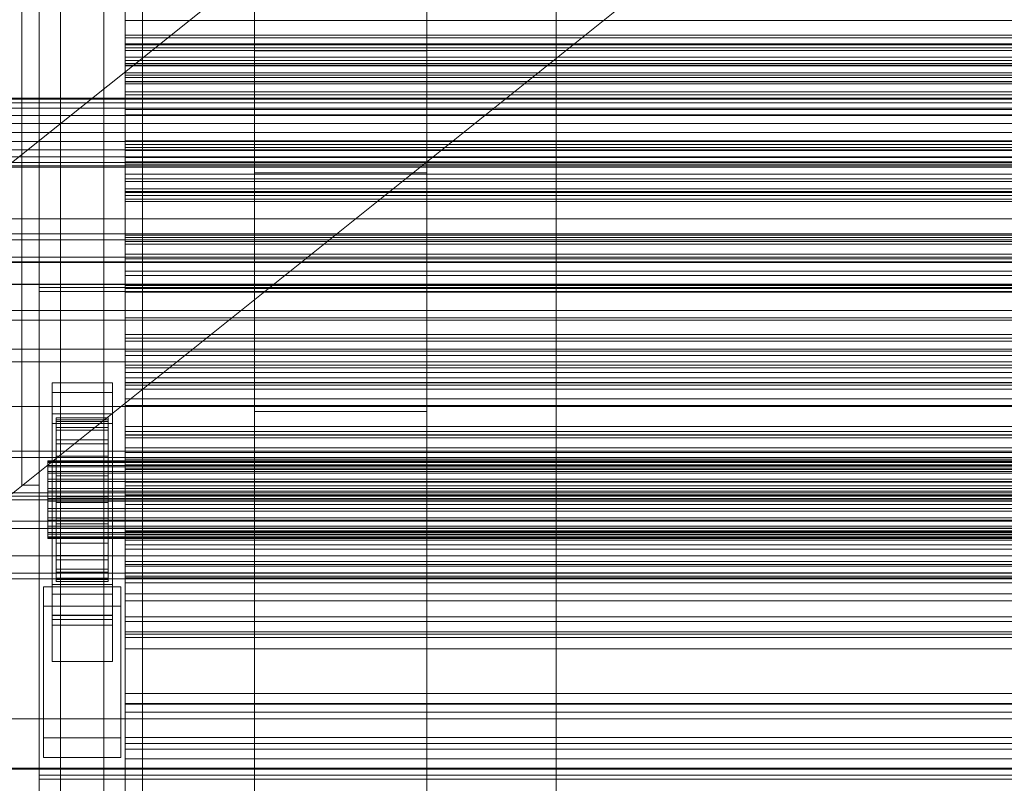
# Model space of a CAD drawing. Header units: millimetres. Extents: x -3490 to 61924, y -72580 to 6847.
# Tile 77 of 256: x -1274 to -1046, y -35071 to -34894. Entities that reach past the tile are written whole.
import ezdxf

# ---------------------------------------------------------------- set-up
doc = ezdxf.new("R2010")
doc.units = ezdxf.units.MM
for name, color, linetype, lineweight in [('COTAS_O', 1, 'Continuous', 0), ('COTAS_P', 1, 'Continuous', 0), ('frontal_briquetadora', 7, 'Continuous', 0), ('frontal_C03', 7, 'Continuous', 0), ('frontal_C11', 7, 'Continuous', 0), ('frontal_dosificador', 7, 'Continuous', 0), ('frontal_secador', 7, 'Continuous', 0), ('frontal_tolva', 7, 'Continuous', 0)]:
    doc.layers.add(name, color=color, linetype=linetype, lineweight=lineweight)
doc.dimstyles.new('R19_100', dxfattribs={"dimtxt": 250, "dimasz": 150, "dimexe": 150, "dimexo": 80, "dimgap": 100, "dimtad": 1, "dimtih": 1, "dimtoh": 1, "dimdsep": 46, "dimcen": 0.09, "dimadec": 0, "dimazin": 0, "dimtfac": 1, "dimtdec": 4, "dimtofl": 0, "dimtmove": 0, "dimatfit": 3, "dimfxl": 1, "dimtolj": 1, "dimtzin": 0, "dimarcsym": 0})

# ---------------------------------------------------------------- blocks, each defined once
blk = doc.blocks.new('DIM_R29_52')
at = {"layer": 'COTAS_P'}
for p, q in [((-1750, -34600), (-1600, -34555)), ((2600, -34600), (2450, -34555)), ((-1750, -35500), (-1750, -34600)), ((-1750, -34600), (2600, -34600)), ((-1750, -34600), (-1600, -34645)), ((2600, -34600), (2450, -34645)), ((2600, -35500), (2600, -34600))]:
    blk.add_line(p, q, dxfattribs=at)
blk.add_text('4350 P', height=250, dxfattribs=at).set_placement((425, -34500))
blk = doc.blocks.new('DIM_R29_59')
at = {"layer": 'COTAS_O'}
for p, q in [((-1850, -34900), (-1850, -35600)), ((-150, -34900), (-150, -35600)), ((-1850, -35600), (-1700, -35555)), ((-150, -35600), (-300, -35555)), ((-150, -35600), (-1850, -35600)), ((-1850, -35600), (-1700, -35645)), ((-150, -35600), (-300, -35645))]:
    blk.add_line(p, q, dxfattribs=at)
blk.add_text('1700 O', height=250, rotation=180, dxfattribs=at).set_placement((-1000, -35700))
blk = doc.blocks.new('DIM_R29_62')
at = {"layer": 'COTAS_O'}
for p, q in [((-1480, -33670), (-780, -33670)), ((-780, -33670), (-825, -33820)), ((-780, -36000), (-780, -33670)), ((-780, -33670), (-735, -33820)), ((-780, -36000), (-825, -35850)), ((-780, -36000), (-735, -35850)), ((-1480, -36000), (-780, -36000))]:
    blk.add_line(p, q, dxfattribs=at)
blk.add_text('2330 O', height=250, rotation=90, dxfattribs=at).set_placement((-880, -34835))
blk = doc.blocks.new('DIM_R29_63')
at = {"layer": 'COTAS_O'}
for p, q in [((-1480, -35300), (-1330, -35255)), ((490, -35300), (340, -35255)), ((-1480, -36000), (-1480, -35300)), ((-1480, -35300), (490, -35300)), ((-1480, -35300), (-1330, -35345)), ((490, -35300), (340, -35345)), ((490, -36000), (490, -35300))]:
    blk.add_line(p, q, dxfattribs=at)
blk.add_text('1970 O', height=250, dxfattribs=at).set_placement((-495, -35200))
blk = doc.blocks.new('DIM_R29_64')
at = {"layer": 'COTAS_O'}
for p, q in [((-1400, -33000), (-700, -33000)), ((-700, -33000), (-745, -33150)), ((-700, -36000), (-700, -33000)), ((-700, -33000), (-655, -33150)), ((-700, -36000), (-745, -35850)), ((-700, -36000), (-655, -35850)), ((-1400, -36000), (-700, -36000))]:
    blk.add_line(p, q, dxfattribs=at)
blk.add_text('3000 O', height=250, rotation=90, dxfattribs=at).set_placement((-800, -34500))
blk = doc.blocks.new('DIM_R29_65')
at = {"layer": 'COTAS_O'}
for p, q in [((-1400, -35300), (-1250, -35255)), ((1400, -35300), (1250, -35255)), ((-1400, -36000), (-1400, -35300)), ((-1400, -35300), (1400, -35300)), ((-1400, -35300), (-1250, -35345)), ((1400, -35300), (1250, -35345)), ((1400, -36000), (1400, -35300))]:
    blk.add_line(p, q, dxfattribs=at)
blk.add_text('2800 O', height=250, dxfattribs=at).set_placement((0, -35200))

msp = doc.modelspace()

# ---------------------------------------------------------------- linework, layer by layer
at = {"layer": 'frontal_briquetadora'}
for p, q in [((-1480, -34940), (-500, -34940)), ((-1330, -34940), (-500, -34940)), ((-1330, -34950), (340, -34950)), ((-1330, -34950), (-320, -34950))]:
    msp.add_line(p, q, dxfattribs=at)
at = {"layer": 'frontal_C03'}
for p, q in [((-1274, -32441.623), (-1274, -35001.792)), ((-1270, -35001.792), (-1270, -32441.623)), ((-1274, -35001.792), (-1274, -34875.113)), ((-1270, -34875.113), (-1270, -35001.792)), ((-1250, -34900.983), (-1250, -34899.448)), ((-1250, -34899.448), (-1250, -34900.33)), ((1250, -34899.448), (-1250, -34899.448)), ((-1250, -34900.33), (-1250, -34903.291)), ((1250, -34900.33), (-1250, -34900.33)), ((-1250, -34904.348), (-1250, -34900.983)), ((1250, -34900.983), (-1250, -34900.983)), ((-1250, -34903.291), (-1250, -34907.2)), ((1250, -34903.291), (-1250, -34903.291)), ((-1250, -34908.257), (-1250, -34904.348)), ((-1250, -34904.348), (1250, -34904.348)), ((-1250, -34907.2), (-1250, -34910.565)), ((1250, -34907.2), (-1250, -34907.2)), ((-1250, -34911.218), (-1250, -34908.257)), ((1250, -34908.257), (-1250, -34908.257)), ((-1250, -34910.565), (-1250, -34912.1)), ((1250, -34910.565), (-1250, -34910.565)), ((-1250, -34912.1), (-1250, -34911.218)), ((1250, -34911.218), (-1250, -34911.218)), ((1250, -34912.1), (-1250, -34912.1)), ((-1250, -34923.441), (-1250, -34921.906)), ((-1250, -34921.906), (-1250, -34922.787)), ((1250, -34921.906), (-1250, -34921.906)), ((-1250, -34922.787), (-1250, -34925.748)), ((1250, -34922.787), (-1250, -34922.787)), ((-1250, -34926.806), (-1250, -34923.441)), ((1250, -34923.441), (-1250, -34923.441)), ((-1250, -34925.748), (-1250, -34929.658)), ((1250, -34925.748), (-1250, -34925.748)), ((-1250, -34930.715), (-1250, -34926.806)), ((-1250, -34926.806), (1250, -34926.806)), ((-1250, -34929.658), (-1250, -34933.022)), ((1250, -34929.658), (-1250, -34929.658)), ((-1250, -34933.676), (-1250, -34930.715)), ((1250, -34930.715), (-1250, -34930.715)), ((-1250, -34933.022), (-1250, -34934.557)), ((1250, -34933.022), (-1250, -34933.022)), ((-1250, -34934.557), (-1250, -34933.676)), ((1250, -34933.676), (-1250, -34933.676)), ((1250, -34934.557), (-1250, -34934.557)), ((-1250, -34945.898), (-1250, -34944.364)), ((-1250, -34944.364), (-1250, -34945.245)), ((1250, -34944.364), (-1250, -34944.364)), ((-1250, -34945.245), (-1250, -34948.206)), ((1250, -34945.245), (-1250, -34945.245)), ((-1250, -34949.263), (-1250, -34945.898)), ((1250, -34945.898), (-1250, -34945.898)), ((1530, -34950.129), (-1530, -34950.129)), ((-1250, -34948.206), (-1250, -34952.115)), ((1250, -34948.206), (-1250, -34948.206)), ((-1250, -34953.173), (-1250, -34949.263)), ((-1250, -34949.263), (1250, -34949.263)), ((-1250, -34952.115), (-1250, -34955.48)), ((1250, -34952.115), (-1250, -34952.115)), ((-1250, -34956.134), (-1250, -34953.173)), ((1250, -34953.173), (-1250, -34953.173)), ((1530, -34955.129), (-1530, -34955.129)), ((1270, -34955.96), (-1270, -34955.96)), ((-1270, -34955.96), (-1270, -35068.997)), ((-1270, -34956.859), (-1270, -34955.96)), ((-1270, -34956.859), (1270, -34956.859)), ((-1270, -35069.896), (-1270, -34956.859)), ((-1250, -34955.48), (-1250, -34957.015)), ((1250, -34955.48), (-1250, -34955.48)), ((-1250, -34957.015), (-1250, -34956.134)), ((1250, -34956.134), (-1250, -34956.134)), ((1250, -34957.015), (-1250, -34957.015)), ((-1500, -34961.228), (1500, -34961.228)), ((-1250, -34968.356), (-1250, -34966.821)), ((-1250, -34966.821), (-1250, -34967.703)), ((1250, -34966.821), (-1250, -34966.821)), ((-1250, -34967.703), (-1250, -34970.664)), ((1250, -34967.703), (-1250, -34967.703)), ((-1250, -34971.721), (-1250, -34968.356)), ((1250, -34968.356), (-1250, -34968.356)), ((1500, -34970.211), (-1500, -34970.211)), ((-1250, -34970.664), (-1250, -34974.573)), ((1250, -34970.664), (-1250, -34970.664)), ((-1250, -34975.63), (-1250, -34971.721)), ((-1250, -34971.721), (1250, -34971.721)), ((-1250, -34973.953), (-1250, -34973.155)), ((-1250, -34973.155), (-1250, -34974.537)), ((-1250, -34973.155), (1250, -34973.155)), ((-1250, -34976.875), (-1250, -34973.953)), ((-1250, -34973.953), (1250, -34973.953)), ((-1250, -34974.537), (-1250, -34978.004)), ((-1250, -34974.537), (1250, -34974.537)), ((-1250, -34974.573), (-1250, -34977.938)), ((1250, -34974.573), (-1250, -34974.573)), ((-1250, -34978.591), (-1250, -34975.63)), ((1250, -34975.63), (-1250, -34975.63)), ((-1250, -34981.724), (-1250, -34976.875)), ((-1250, -34976.875), (1250, -34976.875)), ((-1267, -34980.252), (-1267, -34978.007)), ((-1267, -34978.007), (-1253, -34978.007)), ((-1267, -35024.781), (-1267, -34978.007)), ((-1253, -34978.007), (-1253, -34980.252)), ((-1253, -34978.007), (-1253, -35024.781)), ((-1250, -34977.938), (-1250, -34979.473)), ((1250, -34977.938), (-1250, -34977.938)), ((-1250, -34978.004), (-1250, -34983.32)), ((-1250, -34978.004), (1250, -34978.004)), ((-1250, -34979.473), (-1250, -34978.591)), ((1250, -34978.591), (-1250, -34978.591)), ((1250, -34979.473), (-1250, -34979.473)), ((-1253, -34980.252), (-1267, -34980.252)), ((-1267, -34980.252), (-1267, -35027.026)), ((-1253, -35027.026), (-1253, -34980.252)), ((-1250, -34988.167), (-1250, -34981.724)), ((-1250, -34981.724), (1250, -34981.724)), ((-1250, -34983.32), (-1250, -34990.123)), ((-1250, -34983.32), (1250, -34983.32)), ((-1267, -34987.439), (-1267, -34985.193)), ((-1267, -34985.193), (-1253, -34985.193)), ((-1267, -35031.967), (-1267, -34985.193)), ((-1266, -34996.141), (-1266, -34986.147)), ((-1266, -34986.147), (-1266, -34986.968)), ((-1266, -34986.147), (-1254, -34986.147)), ((-1266, -34986.621), (-1266, -34986.147)), ((-1266, -34996.365), (-1266, -34986.621)), ((-1266, -34986.621), (-1254, -34986.621)), ((-1266, -34988.356), (-1266, -34986.621)), ((-1266, -34996.53), (-1266, -34986.968)), ((-1266, -34986.968), (-1266, -34989.026)), ((-1266, -34986.968), (-1254, -34986.968)), ((-1254, -34986.968), (-1254, -34986.147)), ((-1254, -34986.147), (-1254, -34996.141)), ((-1254, -34986.147), (-1254, -34986.621)), ((-1254, -34986.621), (-1254, -34996.365)), ((-1254, -34986.621), (-1254, -34988.356)), ((-1254, -34989.026), (-1254, -34986.968)), ((-1254, -34986.968), (-1254, -34996.53)), ((-1253, -34985.193), (-1253, -34987.439)), ((-1253, -34985.193), (-1253, -35031.967)), ((-1253, -34987.439), (-1267, -34987.439)), ((-1267, -34987.439), (-1267, -35034.213)), ((-1266, -34997.187), (-1266, -34988.356)), ((-1266, -34988.356), (-1254, -34988.356)), ((-1266, -34991.235), (-1266, -34988.356)), ((-1266, -34997.505), (-1266, -34989.026)), ((-1266, -34989.026), (-1266, -34992.183)), ((-1266, -34989.026), (-1254, -34989.026)), ((-1254, -34988.356), (-1254, -34997.187)), ((-1254, -34988.356), (-1254, -34991.235)), ((-1254, -34992.183), (-1254, -34989.026)), ((-1254, -34989.026), (-1254, -34997.505)), ((-1253, -35034.213), (-1253, -34987.439)), ((-1250, -34995.768), (-1250, -34988.167)), ((-1250, -34988.167), (1250, -34988.167)), ((-1266, -34998.551), (-1266, -34991.235)), ((-1266, -34991.235), (-1254, -34991.235)), ((-1266, -34995.061), (-1266, -34991.235)), ((-1254, -34991.235), (-1254, -34998.551)), ((-1254, -34991.235), (-1254, -34995.061)), ((-1250, -34990.814), (-1250, -34989.279)), ((-1250, -34989.279), (-1250, -34990.16)), ((1250, -34989.279), (-1250, -34989.279)), ((-1250, -34990.123), (-1250, -34997.949)), ((-1250, -34990.123), (1250, -34990.123)), ((-1250, -34990.16), (-1250, -34993.121)), ((1250, -34990.16), (-1250, -34990.16)), ((-1250, -34994.178), (-1250, -34990.814)), ((1250, -34990.814), (-1250, -34990.814)), ((-1266, -34999), (-1266, -34992.183)), ((-1266, -34992.183), (-1266, -34996.222)), ((-1266, -34992.183), (-1254, -34992.183)), ((-1254, -34996.222), (-1254, -34992.183)), ((-1254, -34992.183), (-1254, -34999)), ((-1250, -34993.121), (-1250, -34997.031)), ((1250, -34993.121), (-1250, -34993.121)), ((1500, -34995.334), (-1500, -34995.334)), ((-1266, -35000.363), (-1266, -34995.061)), ((-1266, -34995.061), (-1254, -34995.061)), ((-1266, -34999.573), (-1266, -34995.061)), ((-1254, -34995.061), (-1254, -35000.363)), ((-1254, -34995.061), (-1254, -34999.573)), ((-1250, -34998.088), (-1250, -34994.178)), ((-1250, -34994.178), (1250, -34994.178)), ((-1250, -35004.006), (-1250, -34995.768)), ((-1250, -34995.768), (1250, -34995.768)), ((-1268, -34996.365), (-1268, -34996.141)), ((-1268, -34996.141), (-1268, -34996.53)), ((-1268, -34996.141), (1268, -34996.141)), ((-1268, -34997.187), (-1268, -34996.365)), ((-1268, -34996.365), (1268, -34996.365)), ((-1268, -34996.53), (-1268, -34997.505)), ((-1268, -34996.53), (1268, -34996.53)), ((-1268, -34998.551), (-1268, -34997.187)), ((-1268, -34997.187), (1268, -34997.187)), ((-1268, -34997.505), (-1268, -34999)), ((-1268, -34997.505), (1268, -34997.505)), ((-1266, -34996.53), (-1266, -34996.141)), ((-1254, -34996.141), (-1266, -34996.141)), ((-1266, -34996.141), (-1266, -34996.365)), ((-1266, -35000.913), (-1266, -34996.222)), ((-1266, -34996.222), (-1266, -35000.868)), ((-1266, -34996.222), (-1254, -34996.222)), ((-1254, -34996.365), (-1266, -34996.365)), ((-1266, -34996.365), (-1266, -34997.187)), ((-1266, -34997.505), (-1266, -34996.53)), ((-1254, -34996.53), (-1266, -34996.53)), ((-1254, -34997.187), (-1266, -34997.187)), ((-1266, -34997.187), (-1266, -34998.551)), ((-1266, -34999), (-1266, -34997.505)), ((-1254, -34997.505), (-1266, -34997.505)), ((-1254, -34996.141), (-1254, -34996.53)), ((-1254, -34996.365), (-1254, -34996.141)), ((-1254, -35000.868), (-1254, -34996.222)), ((-1254, -34996.222), (-1254, -35000.913)), ((-1254, -34997.187), (-1254, -34996.365)), ((-1254, -34996.53), (-1254, -34997.505)), ((-1254, -34998.551), (-1254, -34997.187)), ((-1254, -34997.505), (-1254, -34999)), ((-1250, -34997.031), (-1250, -35000.395)), ((1250, -34997.031), (-1250, -34997.031)), ((-1250, -34997.949), (-1250, -35006.264)), ((1250, -34997.949), (-1250, -34997.949)), ((-1250, -35001.049), (-1250, -34998.088)), ((1250, -34998.088), (-1250, -34998.088)), ((-1268, -35000.363), (-1268, -34998.551)), ((-1268, -34998.551), (1268, -34998.551)), ((-1268, -34999), (-1268, -35000.913)), ((-1268, -34999), (1268, -34999)), ((-1268, -35002.501), (-1268, -35000.363)), ((-1268, -35000.363), (1268, -35000.363)), ((-1254, -34998.551), (-1266, -34998.551)), ((-1266, -34998.551), (-1266, -35000.363)), ((-1266, -35000.913), (-1266, -34999)), ((-1254, -34999), (-1266, -34999)), ((-1266, -35002.501), (-1266, -34999.573)), ((-1266, -34999.573), (-1254, -34999.573)), ((-1266, -35004.465), (-1266, -34999.573)), ((-1254, -35000.363), (-1266, -35000.363)), ((-1266, -35000.363), (-1266, -35002.501)), ((-1254, -35000.363), (-1254, -34998.551)), ((-1254, -34999), (-1254, -35000.913)), ((-1254, -34999.573), (-1254, -35002.501)), ((-1254, -34999.573), (-1254, -35004.465)), ((-1254, -35002.501), (-1254, -35000.363)), ((-1250, -35000.395), (-1250, -35001.93)), ((1250, -35000.395), (-1250, -35000.395)), ((-1270, -35001.792), (-1274, -35001.792)), ((-1268, -35000.913), (-1268, -35003.114)), ((-1268, -35000.913), (1268, -35000.913)), ((-1268, -35004.818), (-1268, -35002.501)), ((-1268, -35002.501), (1268, -35002.501)), ((-1266, -35000.868), (-1266, -35003.114)), ((-1254, -35000.868), (-1266, -35000.868)), ((-1266, -35000.868), (-1266, -35005.806)), ((-1266, -35003.114), (-1266, -35000.913)), ((-1254, -35000.913), (-1266, -35000.913)), ((-1254, -35002.501), (-1266, -35002.501)), ((-1266, -35002.501), (-1266, -35004.818)), ((-1254, -35003.114), (-1254, -35000.868)), ((-1254, -35005.806), (-1254, -35000.868)), ((-1254, -35000.913), (-1254, -35003.114)), ((-1254, -35004.818), (-1254, -35002.501)), ((-1250, -35001.93), (-1250, -35001.049)), ((1250, -35001.049), (-1250, -35001.049)), ((1250, -35001.93), (-1250, -35001.93)), ((1530, -35005.129), (-1530, -35005.129)), ((-1500, -35004.317), (1500, -35004.317)), ((-1268, -35003.114), (-1268, -35005.453)), ((1268, -35003.114), (-1268, -35003.114)), ((-1268, -35007.156), (-1268, -35004.818)), ((-1268, -35004.818), (1268, -35004.818)), ((-1266, -35003.114), (-1254, -35003.114)), ((-1266, -35005.453), (-1266, -35003.114)), ((-1266, -35004.818), (-1266, -35004.465)), ((-1266, -35004.465), (-1254, -35004.465)), ((-1266, -35009.402), (-1266, -35004.465)), ((-1254, -35004.818), (-1266, -35004.818)), ((-1266, -35004.818), (-1266, -35007.156)), ((-1254, -35003.114), (-1254, -35005.453)), ((-1254, -35004.465), (-1254, -35004.818)), ((-1254, -35004.465), (-1254, -35009.402)), ((-1254, -35007.156), (-1254, -35004.818)), ((-1250, -35012.322), (-1250, -35004.006)), ((-1250, -35004.006), (1250, -35004.006)), ((-1268, -35005.453), (-1268, -35007.77)), ((-1268, -35005.453), (1268, -35005.453)), ((-1268, -35009.357), (-1268, -35007.156)), ((-1268, -35007.156), (1268, -35007.156)), ((-1266, -35007.77), (-1266, -35005.453)), ((-1266, -35005.453), (-1266, -35005.806)), ((-1254, -35005.453), (-1266, -35005.453)), ((-1266, -35005.806), (-1266, -35010.697)), ((-1266, -35005.806), (-1254, -35005.806)), ((-1266, -35007.156), (-1266, -35009.402)), ((-1254, -35007.156), (-1266, -35007.156)), ((-1266, -35007.156), (-1266, -35009.357)), ((-1254, -35005.806), (-1254, -35005.453)), ((-1254, -35005.453), (-1254, -35007.77)), ((-1254, -35010.697), (-1254, -35005.806)), ((-1254, -35009.402), (-1254, -35007.156)), ((-1254, -35009.357), (-1254, -35007.156)), ((-1250, -35006.264), (-1250, -35014.503)), ((-1250, -35006.264), (1250, -35006.264)), ((-1268, -35007.77), (-1268, -35009.907)), ((-1268, -35007.77), (1268, -35007.77)), ((-1268, -35011.271), (-1268, -35009.357)), ((-1268, -35009.357), (1268, -35009.357)), ((-1266, -35009.907), (-1266, -35007.77)), ((-1266, -35007.77), (-1266, -35010.697)), ((-1254, -35007.77), (-1266, -35007.77)), ((-1266, -35009.357), (-1266, -35014.049)), ((-1254, -35009.357), (-1266, -35009.357)), ((-1266, -35009.357), (-1266, -35011.271)), ((-1266, -35009.402), (-1254, -35009.402)), ((-1266, -35014.049), (-1266, -35009.402)), ((-1254, -35010.697), (-1254, -35007.77)), ((-1254, -35007.77), (-1254, -35009.907)), ((-1254, -35014.049), (-1254, -35009.357)), ((-1254, -35011.271), (-1254, -35009.357)), ((-1254, -35009.402), (-1254, -35014.049)), ((1530, -35010.129), (-1530, -35010.129)), ((-1268, -35009.907), (-1268, -35011.72)), ((-1268, -35009.907), (1268, -35009.907)), ((-1268, -35012.766), (-1268, -35011.271)), ((-1268, -35011.271), (1268, -35011.271)), ((-1268, -35011.72), (-1268, -35013.083)), ((-1268, -35011.72), (1268, -35011.72)), ((-1266, -35011.72), (-1266, -35009.907)), ((-1266, -35009.907), (-1266, -35015.21)), ((-1254, -35009.907), (-1266, -35009.907)), ((-1266, -35010.697), (-1266, -35015.21)), ((-1266, -35010.697), (-1254, -35010.697)), ((-1266, -35011.271), (-1266, -35018.088)), ((-1254, -35011.271), (-1266, -35011.271)), ((-1266, -35011.271), (-1266, -35012.766)), ((-1266, -35013.083), (-1266, -35011.72)), ((-1266, -35011.72), (-1266, -35019.036)), ((-1254, -35011.72), (-1266, -35011.72)), ((-1254, -35015.21), (-1254, -35009.907)), ((-1254, -35009.907), (-1254, -35011.72)), ((-1254, -35015.21), (-1254, -35010.697)), ((-1254, -35018.088), (-1254, -35011.271)), ((-1254, -35012.766), (-1254, -35011.271)), ((-1254, -35019.036), (-1254, -35011.72)), ((-1254, -35011.72), (-1254, -35013.083)), ((-1250, -35013.271), (-1250, -35011.737)), ((-1250, -35011.737), (-1250, -35012.618)), ((1250, -35011.737), (-1250, -35011.737)), ((-1268, -35013.741), (-1268, -35012.766)), ((-1268, -35012.766), (1268, -35012.766)), ((-1268, -35013.083), (-1268, -35013.905)), ((-1268, -35013.083), (1268, -35013.083)), ((-1268, -35014.13), (-1268, -35013.741)), ((-1268, -35013.741), (1268, -35013.741)), ((-1268, -35013.905), (-1268, -35014.13)), ((-1268, -35013.905), (1268, -35013.905)), ((-1268, -35014.13), (1268, -35014.13)), ((-1266, -35012.766), (-1266, -35021.244)), ((-1254, -35012.766), (-1266, -35012.766)), ((-1266, -35012.766), (-1266, -35013.741)), ((-1266, -35013.905), (-1266, -35013.083)), ((-1266, -35013.083), (-1266, -35021.915)), ((-1254, -35013.083), (-1266, -35013.083)), ((-1266, -35013.741), (-1266, -35023.303)), ((-1254, -35013.741), (-1266, -35013.741)), ((-1266, -35013.741), (-1266, -35014.13)), ((-1266, -35014.13), (-1266, -35013.905)), ((-1266, -35013.905), (-1266, -35023.65)), ((-1254, -35013.905), (-1266, -35013.905)), ((-1266, -35014.049), (-1254, -35014.049)), ((-1266, -35018.088), (-1266, -35014.049)), ((-1266, -35014.13), (-1266, -35024.123)), ((-1254, -35014.13), (-1266, -35014.13)), ((-1254, -35021.244), (-1254, -35012.766)), ((-1254, -35013.741), (-1254, -35012.766)), ((-1254, -35021.915), (-1254, -35013.083)), ((-1254, -35013.083), (-1254, -35013.905)), ((-1254, -35023.303), (-1254, -35013.741)), ((-1254, -35014.13), (-1254, -35013.741)), ((-1254, -35023.65), (-1254, -35013.905)), ((-1254, -35013.905), (-1254, -35014.13)), ((-1254, -35014.049), (-1254, -35018.088)), ((-1254, -35024.123), (-1254, -35014.13)), ((-1250, -35020.147), (-1250, -35012.322)), ((-1250, -35012.322), (1250, -35012.322)), ((-1250, -35012.618), (-1250, -35015.579)), ((1250, -35012.618), (-1250, -35012.618)), ((-1250, -35016.636), (-1250, -35013.271)), ((1250, -35013.271), (-1250, -35013.271)), ((-1266, -35015.21), (-1266, -35019.036)), ((-1266, -35015.21), (-1254, -35015.21)), ((-1254, -35019.036), (-1254, -35015.21)), ((-1250, -35014.503), (-1250, -35022.103)), ((-1250, -35014.503), (1250, -35014.503)), ((-1250, -35015.579), (-1250, -35019.488)), ((1250, -35015.579), (-1250, -35015.579)), ((-1250, -35020.546), (-1250, -35016.636)), ((-1250, -35016.636), (1250, -35016.636)), ((-1266, -35018.088), (-1254, -35018.088)), ((-1266, -35021.244), (-1266, -35018.088)), ((-1254, -35018.088), (-1254, -35021.244)), ((-1266, -35019.036), (-1266, -35021.915)), ((-1266, -35019.036), (-1254, -35019.036)), ((-1266, -35021.244), (-1254, -35021.244)), ((-1266, -35023.303), (-1266, -35021.244)), ((-1254, -35021.915), (-1254, -35019.036)), ((-1254, -35021.244), (-1254, -35023.303)), ((-1250, -35019.488), (-1250, -35022.853)), ((1250, -35019.488), (-1250, -35019.488)), ((-1250, -35026.95), (-1250, -35020.147)), ((-1250, -35020.147), (1250, -35020.147)), ((-1250, -35023.506), (-1250, -35020.546)), ((1250, -35020.546), (-1250, -35020.546)), ((-1267, -35032.938), (-1267, -35022.158)), ((-1267, -35022.158), (-1253, -35022.158)), ((-1267, -35031.902), (-1267, -35022.158)), ((-1266, -35021.915), (-1266, -35023.65)), ((-1266, -35021.915), (-1254, -35021.915)), ((-1266, -35023.303), (-1254, -35023.303)), ((-1266, -35024.123), (-1266, -35023.303)), ((-1254, -35023.65), (-1254, -35021.915)), ((-1254, -35023.303), (-1254, -35024.123)), ((-1253, -35022.158), (-1253, -35032.938)), ((-1253, -35022.158), (-1253, -35031.902)), ((-1250, -35022.103), (-1250, -35028.547)), ((-1250, -35022.103), (1250, -35022.103)), ((-1250, -35022.853), (-1250, -35024.388)), ((1250, -35022.853), (-1250, -35022.853)), ((-1250, -35024.388), (-1250, -35023.506)), ((1250, -35023.506), (-1250, -35023.506)), ((-1269, -35029.794), (-1269, -35025.302)), ((-1269, -35025.302), (-1251, -35025.302)), ((-1269, -35060.382), (-1269, -35025.302)), ((-1253, -35024.781), (-1267, -35024.781)), ((-1267, -35024.781), (-1267, -35027.026)), ((-1266, -35023.65), (-1266, -35024.123)), ((-1266, -35023.65), (-1254, -35023.65)), ((-1266, -35024.123), (-1254, -35024.123)), ((-1254, -35024.123), (-1254, -35023.65)), ((-1253, -35027.026), (-1253, -35024.781)), ((-1251, -35025.302), (-1251, -35029.794)), ((-1251, -35025.302), (-1251, -35060.382)), ((1250, -35024.388), (-1250, -35024.388)), ((-1267, -35027.026), (-1253, -35027.026)), ((-1250, -35032.266), (-1250, -35026.95)), ((-1250, -35026.95), (1250, -35026.95)), ((-1251, -35029.794), (-1269, -35029.794)), ((-1269, -35064.874), (-1269, -35029.794)), ((-1251, -35064.874), (-1251, -35029.794)), ((-1250, -35028.547), (-1250, -35033.395)), ((-1250, -35028.547), (1250, -35028.547)), ((-1253, -35031.902), (-1267, -35031.902)), ((-1267, -35031.902), (-1267, -35042.682)), ((-1253, -35031.967), (-1267, -35031.967)), ((-1267, -35031.967), (-1267, -35034.213)), ((-1253, -35042.682), (-1253, -35031.902)), ((-1253, -35034.213), (-1253, -35031.967)), ((-1250, -35035.733), (-1250, -35032.266)), ((-1250, -35032.266), (1250, -35032.266)), ((-1253, -35032.938), (-1267, -35032.938)), ((-1267, -35032.938), (-1267, -35042.682)), ((-1267, -35034.213), (-1253, -35034.213)), ((-1253, -35042.682), (-1253, -35032.938)), ((-1250, -35033.395), (-1250, -35036.318)), ((-1250, -35033.395), (1250, -35033.395)), ((-1250, -35037.115), (-1250, -35035.733)), ((-1250, -35035.733), (1250, -35035.733)), ((-1250, -35036.318), (-1250, -35037.115)), ((-1250, -35036.318), (1250, -35036.318)), ((-1250, -35037.115), (1250, -35037.115)), ((-1267, -35042.682), (-1253, -35042.682)), ((-1250, -35054.381), (-1250, -35050.062)), ((-1250, -35050.062), (-1250, -35052.554)), ((1250, -35050.062), (-1250, -35050.062)), ((-1250, -35052.554), (-1250, -35061.687)), ((1250, -35052.554), (-1250, -35052.554)), ((-1250, -35065.216), (-1250, -35054.381)), ((1250, -35054.381), (-1250, -35054.381)), ((-1500, -35055.95), (1500, -35055.95)), ((-1251, -35060.382), (-1269, -35060.382)), ((-1269, -35060.382), (-1269, -35064.874)), ((-1251, -35064.874), (-1251, -35060.382)), ((-1250, -35061.687), (-1250, -35076.838)), ((1250, -35061.687), (-1250, -35061.687)), ((-1269, -35064.874), (-1251, -35064.874)), ((-1250, -35081.828), (-1250, -35065.216)), ((1250, -35065.216), (-1250, -35065.216)), ((1500, -35067.358), (-1500, -35067.358)), ((1500, -35067.643), (-1500, -35067.643)), ((-1270, -35068.997), (1270, -35068.997)), ((-1270, -35068.997), (-1270, -35069.896)), ((1270, -35069.896), (-1270, -35069.896))]:
    msp.add_line(p, q, dxfattribs=at)
at = {"layer": 'frontal_C11'}
for p, q in [((-1220, -35988), (-1220, -34140)), ((-1180, -35988), (-1180, -34140))]:
    msp.add_line(p, q, dxfattribs=at)
at = {"layer": 'frontal_dosificador'}
for p, q in [((-1250, -35988), (-1250, -33900)), ((-1150, -35988), (-1150, -33900))]:
    msp.add_line(p, q, dxfattribs=at)
at = {"layer": 'frontal_secador'}
for p, q in [((-1270, -35980), (-1270, -33075)), ((-1265, -35980), (-1265, -33075)), ((-1255, -35200), (-1255, -34550)), ((-1250, -35200), (-1250, -34550)), ((-1250, -35100), (-1250, -34650)), ((-1250, -34794), (-1250, -35299)), ((-1250, -34894), (-1250, -34794)), ((-1246, -35299), (-1246, -34794)), ((-1246, -34794), (-1246, -34894)), ((-1250, -34893.65), (-1250, -34897.382)), ((-1250, -34894), (1250, -34894)), ((-1250, -34894), (-1250, -34898)), ((-1250, -34894), (-1250, -35399)), ((-1250, -34894), (-1250, -34902.485)), ((-1246, -34894), (-1250, -34894)), ((-1246, -34894), (-1246, -35399)), ((-1250, -34897.382), (-1250, -34899.689)), ((1250, -34897.382), (-1250, -34897.382)), ((1250, -34898), (-1250, -34898)), ((1250, -34899.689), (-1250, -34899.689)), ((-1220, -34901.071), (-1220, -35161.071)), ((-1180, -34901.071), (-1220, -34901.071)), ((-1220, -34901.071), (-1220, -34929.355)), ((-1180, -35161.071), (-1180, -34901.071)), ((-1180, -34929.355), (-1180, -34901.071)), ((-1250, -34902.485), (-1250, -35403.243)), ((1250, -34902.485), (-1250, -34902.485)), ((-1250, -34902.485), (-1250, -34908.142)), ((-1250, -34906.709), (-1250, -34904)), ((1250, -34904), (-1250, -34904)), ((-1250, -34904.545), (-1250, -34904)), ((-1250, -34906.144), (-1250, -34904.545)), ((1250, -34904.545), (-1250, -34904.545)), ((-1250, -34908.686), (-1250, -34906.144)), ((1250, -34906.144), (-1250, -34906.144)), ((-1250, -34914.651), (-1250, -34906.709)), ((1250, -34906.709), (-1250, -34906.709)), ((-1250, -35406.071), (-1250, -34908.142)), ((-1250, -34908.142), (1250, -34908.142)), ((-1250, -34912), (-1250, -34908.686)), ((1250, -34908.686), (-1250, -34908.686)), ((1320, -34912), (-1320, -34912)), ((1320, -34912.273), (-1320, -34912.273)), ((1320, -34913.072), (-1320, -34913.072)), ((-1250, -34915.859), (-1250, -34912)), ((1250, -34912), (-1250, -34912)), ((1320, -34914.343), (-1320, -34914.343)), ((1320, -34916), (-1320, -34916)), ((-1250, -34927.285), (-1250, -34914.651)), ((1250, -34914.651), (-1250, -34914.651)), ((-1250, -34920), (-1250, -34915.859)), ((1250, -34915.859), (-1250, -34915.859)), ((1320, -34917.929), (-1320, -34917.929)), ((-1320, -34920), (1320, -34920)), ((-1250, -34920), (-1250, -34924.141)), ((-1250, -34920), (1250, -34920)), ((1320, -34922.071), (-1320, -34922.071)), ((1320, -34924), (-1320, -34924)), ((-1250, -34924.141), (-1250, -34928)), ((1250, -34924.141), (-1250, -34924.141)), ((1320, -34925.657), (-1320, -34925.657)), ((1320, -34926.928), (-1320, -34926.928)), ((-1250, -34943.75), (-1250, -34927.285)), ((1250, -34927.285), (-1250, -34927.285)), ((1320, -34927.727), (-1320, -34927.727)), ((1320, -34928), (-1320, -34928)), ((-1250, -34928), (-1250, -34931.314)), ((1250, -34928), (-1250, -34928)), ((-1220, -35189.355), (-1220, -34929.355)), ((-1220, -34929.355), (-1180, -34929.355)), ((-1180, -34929.355), (-1180, -35189.355)), ((-1250, -34931.314), (-1250, -34933.856)), ((1250, -34931.314), (-1250, -34931.314)), ((-1250, -34933.856), (-1250, -34935.455)), ((1250, -34933.856), (-1250, -34933.856)), ((-1250, -34935.455), (-1250, -34936)), ((1250, -34935.455), (-1250, -34935.455)), ((1250, -34936), (-1250, -34936)), ((1360, -34943.5), (-1360, -34943.5)), ((1360, -34944.863), (-1360, -34944.863)), ((-1250, -34962.924), (-1250, -34943.75)), ((1250, -34943.75), (-1250, -34943.75)), ((1360, -34948.859), (-1360, -34948.859)), ((1360, -34955.216), (-1360, -34955.216)), ((1360, -34963.5), (-1360, -34963.5)), ((-1250, -34983.5), (-1250, -34962.924)), ((1250, -34962.924), (-1250, -34962.924)), ((1360, -34973.147), (-1360, -34973.147)), ((-1360, -34983.5), (1360, -34983.5)), ((-1250, -34983.5), (-1250, -35004.076)), ((-1250, -34983.5), (1250, -34983.5)), ((-1220, -35084.711), (-1220, -34984.711)), ((-1220, -34984.711), (-1180, -34984.711)), ((-1180, -35084.711), (-1180, -34984.711)), ((1360, -34993.853), (-1360, -34993.853)), ((1360, -35003.5), (-1360, -35003.5)), ((-1250, -35004.076), (-1250, -35023.25)), ((1250, -35004.076), (-1250, -35004.076)), ((1360, -35011.784), (-1360, -35011.784)), ((1360, -35018.141), (-1360, -35018.141)), ((1360, -35022.137), (-1360, -35022.137)), ((1360, -35023.5), (-1360, -35023.5)), ((-1250, -35023.25), (-1250, -35039.715)), ((1250, -35023.25), (-1250, -35023.25)), ((-1250, -35039.715), (-1250, -35052.349)), ((1250, -35039.715), (-1250, -35039.715)), ((-1250, -35052.349), (-1250, -35060.291)), ((1250, -35052.349), (-1250, -35052.349)), ((-1250, -35060.291), (-1250, -35063)), ((1250, -35060.291), (-1250, -35060.291)), ((1250, -35063), (-1250, -35063))]:
    msp.add_line(p, q, dxfattribs=at)
at = {"layer": 'frontal_tolva'}
for p, q in [((-1763.733, -35316.567), (-716.733, -34479.567)), ((-1726.267, -35363.433), (-679.267, -34526.433))]:
    msp.add_line(p, q, dxfattribs=at)

# ---------------------------------------------------------------- dimensions: what is measured, and where the dimension line sits
at = {"layer": 'COTAS_O'}
for p1, p2, distance, picture, middle in [((-1400, -36000), (-1400, -33000), -700, 'DIM_R29_64', (-700, -34500)), ((-1480, -36000), (-1480, -33670), -700, 'DIM_R29_62', (-780, -34835)), ((-150, -34900), (-1850, -34900), 700, 'DIM_R29_59', (-1000, -35600)), ((-1480, -36000), (490, -36000), 700, 'DIM_R29_63', (-495, -35300)), ((-1400, -36000), (1400, -36000), 700, 'DIM_R29_65', (0, -35300))]:
    dim = msp.add_aligned_dim(p1=p1, p2=p2, distance=distance, text='<> O', dimstyle='R19_100', dxfattribs=at)
    dim.commit()
    dim.dimension.update_dxf_attribs({"geometry": picture, "text_midpoint": middle})
at = {"layer": 'COTAS_P'}
dim = msp.add_aligned_dim(p1=(-1750, -35500), p2=(2600, -35500), distance=900, text='<> P', dimstyle='R19_100', dxfattribs=at)
dim.commit()
dim.dimension.update_dxf_attribs({"geometry": 'DIM_R29_52', "text_midpoint": (425, -34600)})

doc.saveas('drawing.dxf')
